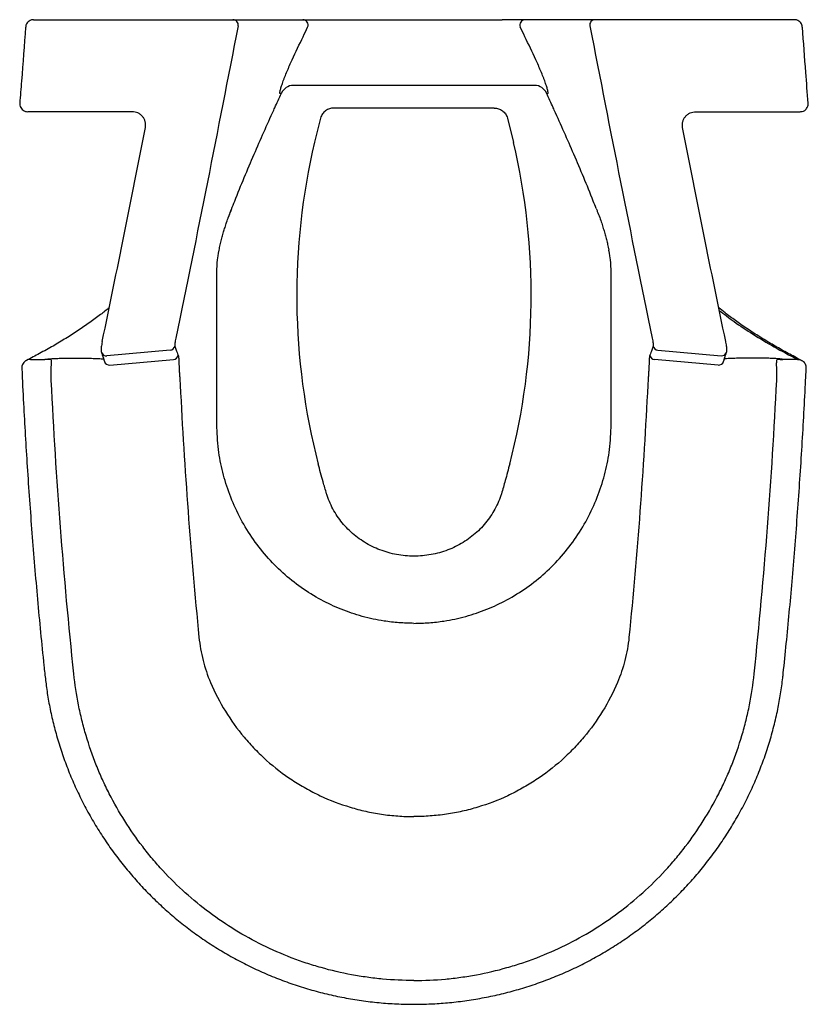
# Model space of a CAD drawing. Header units: millimetres. Extents: x 3814.097 to 3814.397, y 2107.316 to 2107.691.
import ezdxf

# ---------------------------------------------------------------- set-up
doc = ezdxf.new("R2010")
doc.units = ezdxf.units.MM
doc.layers.add('SANINDUSA', color=3, linetype='Continuous')

msp = doc.modelspace()

# ---------------------------------------------------------------- linework, layer by layer
at = {"layer": 'SANINDUSA'}
for p, q in [((3814.102156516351, 2107.690874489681), (3814.178022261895, 2107.690874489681)), ((3814.213300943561, 2107.690874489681), (3814.280481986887, 2107.690874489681)), ((3814.391626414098, 2107.690874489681), (3814.315760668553, 2107.690874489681)), ((3814.292787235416, 2107.665874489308), (3814.200535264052, 2107.665874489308)), ((3814.139671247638, 2107.655874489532), (3814.099938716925, 2107.655874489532)), ((3814.277389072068, 2107.657274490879), (3814.21639385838, 2107.657274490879)), ((3814.35411168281, 2107.655874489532), (3814.393844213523, 2107.655874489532)), ((3814.211341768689, 2107.653490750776), (3814.209003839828, 2107.644252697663)), ((3814.282441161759, 2107.653490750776), (3814.284782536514, 2107.644237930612)), ((3814.154097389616, 2107.565201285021), (3814.130031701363, 2107.563077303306)), ((3814.339685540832, 2107.565201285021), (3814.363751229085, 2107.563077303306)), ((3814.100970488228, 2107.56168835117), (3814.106500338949, 2107.56168835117)), ((3814.108727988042, 2107.561718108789), (3814.107517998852, 2107.561718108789)), ((3814.112732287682, 2107.562114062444), (3814.123587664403, 2107.562114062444)), ((3814.131191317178, 2107.559532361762), (3814.155369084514, 2107.561666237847)), ((3814.36259161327, 2107.559532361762), (3814.338413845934, 2107.561666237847)), ((3814.381050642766, 2107.562114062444), (3814.370195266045, 2107.562114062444)), ((3814.384781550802, 2107.561533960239), (3814.384763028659, 2107.560398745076)), ((3814.386264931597, 2107.561718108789), (3814.385054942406, 2107.561718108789)), ((3814.39281244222, 2107.56168835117), (3814.387282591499, 2107.56168835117)), ((3814.097713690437, 2107.559075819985), (3814.097663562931, 2107.558309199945)), ((3814.097697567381, 2107.558415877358), (3814.097708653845, 2107.558184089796)), ((3814.396076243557, 2107.558184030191), (3814.396088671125, 2107.558415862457)), ((3814.17183918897, 2107.536977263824), (3814.17183687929, 2107.537464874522)), ((3814.321943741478, 2107.536977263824), (3814.321946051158, 2107.537464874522))]:
    msp.add_line(p, q, dxfattribs=at)
for centre, radius, start, end in [((3814.17800543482, 2107.688882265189), 0.00199229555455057, 348.8627514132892, 89.51606988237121), ((3814.204611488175, 2107.688875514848), 0.001998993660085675, 335.8549039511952, 89.75132792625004), ((3814.289171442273, 2107.688875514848), 0.00199899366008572, 90.24867207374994, 204.1450960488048), ((3814.315777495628, 2107.688882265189), 0.00199229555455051, 90.48393011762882, 191.1372485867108), ((3814.200999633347, 2107.660890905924), 0.004983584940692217, 90.04527840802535, 156.5580584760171), ((3814.292783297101, 2107.660890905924), 0.004983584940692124, 23.44194152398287, 89.95472159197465), ((3814.458374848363, 2107.585992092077), 0.2560863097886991, 166.8498462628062, 194.4940683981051), ((3814.035408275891, 2107.585992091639), 0.2560861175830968, 345.5079729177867, 13.14677100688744), ((3814.153907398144, 2107.567208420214), 0.002016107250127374, 275.4073939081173, 346.9767535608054), ((3814.339875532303, 2107.567208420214), 0.002016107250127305, 193.0232464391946, 264.5926060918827), ((3814.129828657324, 2107.565038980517), 0.001972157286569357, 202.1027734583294, 275.9093752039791), ((3814.1551798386, 2107.563671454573), 0.002014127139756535, 275.3914223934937, 350.6306185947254), ((3814.338603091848, 2107.563671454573), 0.002014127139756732, 189.3693814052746, 264.6085776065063), ((3814.36395434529, 2107.565038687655), 0.001971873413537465, 264.0876629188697, 338.5139132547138), ((3814.130985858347, 2107.561472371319), 0.001950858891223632, 196.7898591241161, 276.0454372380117), ((3814.362790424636, 2107.561499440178), 0.001977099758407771, 264.2287498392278, 342.1317451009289)]:
    msp.add_arc(centre, radius, start, end, dxfattribs=at)
for points, knots in [([(3814.102082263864, 2107.690849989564), (3814.102002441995, 2107.690854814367), (3814.101593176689, 2107.690879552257), (3814.100863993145, 2107.690635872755), (3814.100015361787, 2107.690088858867), (3814.099422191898, 2107.689273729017), (3814.099134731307, 2107.688562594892), (3814.099149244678, 2107.688159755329), (3814.099151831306, 2107.688087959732)], [0, 0, 0, 0, 0.053968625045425, 0.2767097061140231, 0.5022722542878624, 0.7280346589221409, 0.9515293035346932, 1, 1, 1, 1]), ([(3814.179960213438, 2107.688497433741), (3814.176108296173, 2107.66868691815), (3814.172233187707, 2107.64888081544), (3814.164352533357, 2107.609294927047), (3814.160346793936, 2107.589515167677), (3814.156237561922, 2107.569756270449)], [0, 0, 0, 0, 0.5, 0.5, 1, 1, 1, 1]), ([(3814.181944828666, 2107.690874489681), (3814.183023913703, 2107.690874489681), (3814.185182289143, 2107.690874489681), (3814.187213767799, 2107.690874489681), (3814.188809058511, 2107.690874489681), (3814.190193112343, 2107.690874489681), (3814.19215353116, 2107.690874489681), (3814.195182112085, 2107.690874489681), (3814.19933878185, 2107.690874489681), (3814.202859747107, 2107.690874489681), (3814.204620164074, 2107.690874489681)], [0, 0, 0, 0, 0.09999812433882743, 0.2000152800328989, 0.3000790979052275, 0.4001609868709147, 0.5002133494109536, 0.6668071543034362, 0.8334097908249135, 1, 1, 1, 1]), ([(3814.204620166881, 2107.690874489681), (3814.204675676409, 2107.690874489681), (3814.204787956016, 2107.690874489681), (3814.205031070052, 2107.690874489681), (3814.205124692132, 2107.690874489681), (3814.205336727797, 2107.690874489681), (3814.205455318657, 2107.690874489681), (3814.205839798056, 2107.690874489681), (3814.206136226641, 2107.690874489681), (3814.206637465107, 2107.690874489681), (3814.206814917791, 2107.690874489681), (3814.207183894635, 2107.690874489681), (3814.20737536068, 2107.690874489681), (3814.207969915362, 2107.690874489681), (3814.20839297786, 2107.690874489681), (3814.209068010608, 2107.690874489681), (3814.209299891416, 2107.690874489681), (3814.209768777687, 2107.690874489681), (3814.210006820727, 2107.690874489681), (3814.210731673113, 2107.690874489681), (3814.211229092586, 2107.690874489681), (3814.212254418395, 2107.690874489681), (3814.212777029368, 2107.690874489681), (3814.213300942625, 2107.690874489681)], [0, 0, 0, 0, 0.1249999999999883, 0.1249999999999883, 0.1874999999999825, 0.1874999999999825, 0.2499999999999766, 0.2499999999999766, 0.3749999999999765, 0.3749999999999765, 0.437499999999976, 0.437499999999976, 0.4999999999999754, 0.4999999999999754, 0.6249999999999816, 0.6249999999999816, 0.6874999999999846, 0.6874999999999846, 0.7499999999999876, 0.7499999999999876, 0.8749999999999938, 0.8749999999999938, 1, 1, 1, 1]), ([(3814.289162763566, 2107.690874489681), (3814.289107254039, 2107.690874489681), (3814.288994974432, 2107.690874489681), (3814.288751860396, 2107.690874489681), (3814.288658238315, 2107.690874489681), (3814.288446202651, 2107.690874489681), (3814.288327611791, 2107.690874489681), (3814.287943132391, 2107.690874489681), (3814.287646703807, 2107.690874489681), (3814.287145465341, 2107.690874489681), (3814.286968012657, 2107.690874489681), (3814.286599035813, 2107.690874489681), (3814.286407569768, 2107.690874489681), (3814.285813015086, 2107.690874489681), (3814.285389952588, 2107.690874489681), (3814.28471491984, 2107.690874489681), (3814.284483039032, 2107.690874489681), (3814.284014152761, 2107.690874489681), (3814.283776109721, 2107.690874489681), (3814.283051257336, 2107.690874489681), (3814.282553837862, 2107.690874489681), (3814.281528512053, 2107.690874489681), (3814.28100590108, 2107.690874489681), (3814.280481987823, 2107.690874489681)], [0, 0, 0, 0, 0.1249999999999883, 0.1249999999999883, 0.1874999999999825, 0.1874999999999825, 0.2499999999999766, 0.2499999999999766, 0.3749999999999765, 0.3749999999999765, 0.437499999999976, 0.437499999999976, 0.4999999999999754, 0.4999999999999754, 0.6249999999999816, 0.6249999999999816, 0.6874999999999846, 0.6874999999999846, 0.7499999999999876, 0.7499999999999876, 0.8749999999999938, 0.8749999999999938, 1, 1, 1, 1]), ([(3814.311838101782, 2107.690874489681), (3814.310759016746, 2107.690874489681), (3814.308600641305, 2107.690874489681), (3814.306569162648, 2107.690874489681), (3814.304973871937, 2107.690874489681), (3814.303589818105, 2107.690874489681), (3814.301629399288, 2107.690874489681), (3814.298600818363, 2107.690874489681), (3814.294444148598, 2107.690874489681), (3814.290923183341, 2107.690874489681), (3814.289162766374, 2107.690874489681)], [0, 0, 0, 0, 0.09999812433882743, 0.2000152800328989, 0.3000790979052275, 0.4001609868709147, 0.5002133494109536, 0.6668071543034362, 0.8334097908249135, 1, 1, 1, 1]), ([(3814.313822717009, 2107.688497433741), (3814.317674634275, 2107.66868691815), (3814.321549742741, 2107.64888081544), (3814.329430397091, 2107.609294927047), (3814.333436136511, 2107.589515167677), (3814.337545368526, 2107.569756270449)], [0, 0, 0, 0, 0.5, 0.5, 1, 1, 1, 1]), ([(3814.394634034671, 2107.68809033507), (3814.394601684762, 2107.688359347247), (3814.394531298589, 2107.688944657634), (3814.394061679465, 2107.689745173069), (3814.393358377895, 2107.690396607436), (3814.392510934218, 2107.690808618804), (3814.391907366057, 2107.690841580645), (3814.391624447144, 2107.690857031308)], [0, 0, 0, 0, 0.1790538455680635, 0.3895811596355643, 0.600374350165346, 0.8126779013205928, 0.9999999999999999, 0.9999999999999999, 0.9999999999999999, 0.9999999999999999]), ([(3814.099091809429, 2107.688093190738), (3814.09859829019, 2107.681247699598), (3814.097901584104, 2107.671583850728), (3814.097130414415, 2107.661925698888), (3814.096905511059, 2107.659109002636)], [0, 0, 0, 0, 0.7083607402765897, 1, 1, 1, 1]), ([(3814.200557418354, 2107.675666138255), (3814.201928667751, 2107.678583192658), (3814.203873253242, 2107.682719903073), (3814.205852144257, 2107.68684237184), (3814.206435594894, 2107.688057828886)], [0, 0, 0, 0, 0.7051628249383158, 0.9999999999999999, 0.9999999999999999, 0.9999999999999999, 0.9999999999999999]), ([(3814.293225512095, 2107.675666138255), (3814.291854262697, 2107.678583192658), (3814.289909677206, 2107.682719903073), (3814.287930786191, 2107.68684237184), (3814.287347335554, 2107.688057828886)], [0, 0, 0, 0, 0.7051628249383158, 0.9999999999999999, 0.9999999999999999, 0.9999999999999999, 0.9999999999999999]), ([(3814.396879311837, 2107.659109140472), (3814.396566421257, 2107.663024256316), (3814.395794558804, 2107.672682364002), (3814.395101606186, 2107.682346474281), (3814.394689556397, 2107.68809303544)], [0, 0, 0, 0, 0.4053709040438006, 1, 1, 1, 1]), ([(3814.195959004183, 2107.662846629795), (3814.195921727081, 2107.662844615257), (3814.195894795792, 2107.662868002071), (3814.195862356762, 2107.662964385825), (3814.195856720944, 2107.663037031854), (3814.195866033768, 2107.663230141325), (3814.195880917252, 2107.66335047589), (3814.195932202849, 2107.663639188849), (3814.195968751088, 2107.663808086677), (3814.196106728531, 2107.664370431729), (3814.196236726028, 2107.6648230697), (3814.196487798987, 2107.665615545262), (3814.196580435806, 2107.665897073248), (3814.196778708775, 2107.666480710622), (3814.19688489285, 2107.666784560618), (3814.197110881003, 2107.667415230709), (3814.197230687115, 2107.66774205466), (3814.197484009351, 2107.668418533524), (3814.197617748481, 2107.668768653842), (3814.198028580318, 2107.669824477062), (3814.198318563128, 2107.670544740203), (3814.198777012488, 2107.671648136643), (3814.198934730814, 2107.672022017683), (3814.199252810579, 2107.672764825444), (3814.199413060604, 2107.673133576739), (3814.199897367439, 2107.67423215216), (3814.200224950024, 2107.674954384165), (3814.200557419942, 2107.675666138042)], [0, 0, 0, 0, 0.06250000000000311, 0.06250000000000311, 0.1250000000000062, 0.1250000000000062, 0.1875000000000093, 0.1875000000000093, 0.2500000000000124, 0.2500000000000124, 0.375000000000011, 0.375000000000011, 0.4375000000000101, 0.4375000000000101, 0.5000000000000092, 0.5000000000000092, 0.5625000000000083, 0.5625000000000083, 0.6250000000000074, 0.6250000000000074, 0.7500000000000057, 0.7500000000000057, 0.8125000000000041, 0.8125000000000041, 0.8750000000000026, 0.8750000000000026, 1, 1, 1, 1]), ([(3814.297823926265, 2107.662846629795), (3814.297861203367, 2107.662844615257), (3814.297888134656, 2107.662868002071), (3814.297920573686, 2107.662964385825), (3814.297926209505, 2107.663037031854), (3814.29791689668, 2107.663230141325), (3814.297902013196, 2107.66335047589), (3814.297850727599, 2107.663639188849), (3814.29781417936, 2107.663808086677), (3814.297676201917, 2107.664370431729), (3814.29754620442, 2107.6648230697), (3814.297295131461, 2107.665615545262), (3814.297202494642, 2107.665897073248), (3814.297004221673, 2107.666480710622), (3814.296898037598, 2107.666784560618), (3814.296672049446, 2107.667415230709), (3814.296552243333, 2107.66774205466), (3814.296298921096, 2107.668418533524), (3814.296165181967, 2107.668768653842), (3814.29575435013, 2107.669824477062), (3814.29546436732, 2107.670544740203), (3814.295005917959, 2107.671648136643), (3814.294848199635, 2107.672022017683), (3814.294530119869, 2107.672764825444), (3814.294369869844, 2107.673133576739), (3814.293885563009, 2107.67423215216), (3814.293557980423, 2107.674954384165), (3814.293225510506, 2107.675666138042)], [0, 0, 0, 0, 0.06250000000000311, 0.06250000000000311, 0.1250000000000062, 0.1250000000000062, 0.1875000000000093, 0.1875000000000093, 0.2500000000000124, 0.2500000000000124, 0.375000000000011, 0.375000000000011, 0.4375000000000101, 0.4375000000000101, 0.5000000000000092, 0.5000000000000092, 0.5625000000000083, 0.5625000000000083, 0.6250000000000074, 0.6250000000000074, 0.7500000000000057, 0.7500000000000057, 0.8125000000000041, 0.8125000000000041, 0.8750000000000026, 0.8750000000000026, 1, 1, 1, 1]), ([(3814.193512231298, 2107.656482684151), (3814.193645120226, 2107.656782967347), (3814.194591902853, 2107.658922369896), (3814.19557890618, 2107.661047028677), (3814.196427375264, 2107.662873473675)], [0, 0, 0, 0, 0.1403584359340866, 1, 1, 1, 1]), ([(3814.300284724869, 2107.656451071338), (3814.300147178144, 2107.656761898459), (3814.299195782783, 2107.658911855), (3814.298203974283, 2107.661047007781), (3814.297355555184, 2107.662873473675)], [0, 0, 0, 0, 0.1445736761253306, 1, 1, 1, 1]), ([(3814.096934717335, 2107.659107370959), (3814.096921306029, 2107.659029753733), (3814.096853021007, 2107.658634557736), (3814.097020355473, 2107.657907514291), (3814.097459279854, 2107.657048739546), (3814.098163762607, 2107.656382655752), (3814.099017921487, 2107.655950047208), (3814.099639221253, 2107.655906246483), (3814.099940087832, 2107.655885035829)], [0, 0, 0, 0, 0.0475376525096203, 0.2420427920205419, 0.4345245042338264, 0.6262264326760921, 0.818998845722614, 1, 1, 1, 1]), ([(3814.393893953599, 2107.655905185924), (3814.394138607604, 2107.655914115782), (3814.394717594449, 2107.65593524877), (3814.395561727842, 2107.656340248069), (3814.396313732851, 2107.657025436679), (3814.396770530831, 2107.657922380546), (3814.396931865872, 2107.658658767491), (3814.396863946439, 2107.659045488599), (3814.396852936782, 2107.659108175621)], [0, 0, 0, 0, 0.1486479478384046, 0.3517833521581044, 0.5565512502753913, 0.760310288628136, 0.9611465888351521, 1, 1, 1, 1]), ([(3814.144686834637, 2107.649923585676), (3814.144759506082, 2107.650290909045), (3814.144789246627, 2107.650659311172), (3814.144765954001, 2107.651398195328), (3814.144711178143, 2107.651772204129), (3814.144521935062, 2107.652486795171), (3814.144388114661, 2107.652831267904), (3814.144039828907, 2107.653493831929), (3814.143831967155, 2107.653799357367), (3814.143352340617, 2107.654361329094), (3814.143077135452, 2107.654619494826), (3814.142486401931, 2107.655063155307), (3814.142169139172, 2107.655251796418), (3814.141490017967, 2107.655561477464), (3814.141138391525, 2107.655677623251), (3814.140417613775, 2107.65583405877), (3814.140044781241, 2107.655874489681), (3814.139671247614, 2107.655874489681)], [0, 0, 0, 0, 0.125, 0.125, 0.25, 0.25, 0.375, 0.375, 0.5, 0.5, 0.625, 0.625, 0.75, 0.75, 0.875, 0.875, 1, 1, 1, 1]), ([(3814.176237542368, 2107.615590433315), (3814.177050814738, 2107.617703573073), (3814.180167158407, 2107.62580082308), (3814.185873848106, 2107.639454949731), (3814.19101034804, 2107.650905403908), (3814.193512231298, 2107.656482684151)], [0, 0, 0, 0, 0.1533496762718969, 0.5876140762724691, 1, 1, 1, 1]), ([(3814.21639385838, 2107.657274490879), (3814.215829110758, 2107.657218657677), (3814.214680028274, 2107.6571050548), (3814.213180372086, 2107.656263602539), (3814.211967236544, 2107.655052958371), (3814.211553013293, 2107.654018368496), (3814.211341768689, 2107.653490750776)], [0, 0, 0, 0, 0.2337119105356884, 0.4755296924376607, 0.7325318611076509, 1, 1, 1, 1]), ([(3814.277389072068, 2107.657274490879), (3814.277953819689, 2107.657218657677), (3814.279102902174, 2107.6571050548), (3814.280602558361, 2107.656263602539), (3814.281815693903, 2107.655052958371), (3814.282229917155, 2107.654018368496), (3814.282441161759, 2107.653490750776)], [0, 0, 0, 0, 0.2337119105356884, 0.4755296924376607, 0.7325318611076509, 1, 1, 1, 1]), ([(3814.316180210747, 2107.619111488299), (3814.315817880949, 2107.620049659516), (3814.313145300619, 2107.626969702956), (3814.307907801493, 2107.639442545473), (3814.30277996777, 2107.650883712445), (3814.300284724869, 2107.656451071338)], [0, 0, 0, 0, 0.07451818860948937, 0.5496535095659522, 1, 1, 1, 1]), ([(3814.349096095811, 2107.649923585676), (3814.349023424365, 2107.650290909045), (3814.348993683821, 2107.650659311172), (3814.349016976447, 2107.651398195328), (3814.349071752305, 2107.651772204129), (3814.349260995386, 2107.652486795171), (3814.349394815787, 2107.652831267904), (3814.349743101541, 2107.653493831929), (3814.349950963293, 2107.653799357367), (3814.350430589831, 2107.654361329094), (3814.350705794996, 2107.654619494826), (3814.351296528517, 2107.655063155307), (3814.351613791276, 2107.655251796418), (3814.35229291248, 2107.655561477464), (3814.352644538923, 2107.655677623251), (3814.353365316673, 2107.65583405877), (3814.353738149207, 2107.655874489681), (3814.354111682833, 2107.655874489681)], [0, 0, 0, 0, 0.125, 0.125, 0.25, 0.25, 0.375, 0.375, 0.5, 0.5, 0.625, 0.625, 0.75, 0.75, 0.875, 0.875, 1, 1, 1, 1]), ([(3814.172759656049, 2107.603227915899), (3814.172822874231, 2107.603550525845), (3814.173027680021, 2107.604595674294), (3814.173413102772, 2107.606244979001), (3814.173909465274, 2107.608213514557), (3814.174427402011, 2107.610072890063), (3814.175004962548, 2107.611984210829), (3814.17563805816, 2107.613920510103), (3814.176371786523, 2107.615994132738), (3814.177041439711, 2107.617754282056), (3814.177460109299, 2107.618794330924), (3814.177590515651, 2107.619118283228)], [0, 0, 0, 0, 0.05914251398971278, 0.1916019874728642, 0.3108460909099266, 0.425552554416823, 0.5299635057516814, 0.6453771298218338, 0.7791235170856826, 0.9312018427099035, 1, 1, 1, 1]), ([(3814.316192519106, 2107.619116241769), (3814.316341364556, 2107.618746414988), (3814.31679263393, 2107.617625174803), (3814.317503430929, 2107.615744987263), (3814.318260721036, 2107.613580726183), (3814.31892240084, 2107.611523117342), (3814.319500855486, 2107.609567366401), (3814.320007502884, 2107.607702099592), (3814.320477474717, 2107.605787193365), (3814.320817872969, 2107.604306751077), (3814.320990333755, 2107.603413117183), (3814.321026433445, 2107.603226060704)], [0, 0, 0, 0, 0.07849998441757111, 0.2379961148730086, 0.3768762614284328, 0.4951693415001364, 0.6066202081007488, 0.72260033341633, 0.8364060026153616, 0.9657563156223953, 1, 1, 1, 1]), ([(3814.171897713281, 2107.59475814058), (3814.171924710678, 2107.596376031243), (3814.171967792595, 2107.598957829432), (3814.172376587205, 2107.60150766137), (3814.172759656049, 2107.603227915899)], [0, 0, 0, 0, 0.6266526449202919, 1, 1, 1, 1]), ([(3814.321885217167, 2107.59475814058), (3814.321858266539, 2107.596376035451), (3814.321815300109, 2107.598955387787), (3814.321406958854, 2107.601502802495), (3814.321026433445, 2107.603226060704)], [0, 0, 0, 0, 0.6272484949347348, 1, 1, 1, 1]), ([(3814.17183687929, 2107.537464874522), (3814.171851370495, 2107.547016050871), (3814.171880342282, 2107.566111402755), (3814.171891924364, 2107.585211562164), (3814.171897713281, 2107.59475814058)], [0, 0, 0, 0, 0.5001833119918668, 1, 1, 1, 1]), ([(3814.321946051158, 2107.537464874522), (3814.321931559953, 2107.547016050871), (3814.321902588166, 2107.566111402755), (3814.321891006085, 2107.585211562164), (3814.321885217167, 2107.59475814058)], [0, 0, 0, 0, 0.5001833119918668, 1, 1, 1, 1]), ([(3814.130943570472, 2107.581354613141), (3814.129866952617, 2107.580481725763), (3814.1275283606, 2107.57858567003), (3814.123572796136, 2107.575684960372), (3814.119173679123, 2107.572670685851), (3814.114525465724, 2107.569710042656), (3814.109631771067, 2107.566797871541), (3814.104632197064, 2107.564005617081), (3814.101127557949, 2107.562171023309), (3814.09945138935, 2107.561293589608)], [0, 0, 0, 0, 0.1302453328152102, 0.2829144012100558, 0.4328681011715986, 0.5803473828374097, 0.7255753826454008, 0.8687505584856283, 1, 1, 1, 1]), ([(3814.394343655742, 2107.561293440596), (3814.393680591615, 2107.561637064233), (3814.391293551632, 2107.562874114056), (3814.387283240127, 2107.565031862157), (3814.38243636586, 2107.567797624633), (3814.377769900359, 2107.570637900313), (3814.373328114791, 2107.57352649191), (3814.369134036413, 2107.5764604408), (3814.365617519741, 2107.579079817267), (3814.363623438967, 2107.580720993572), (3814.3628364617, 2107.581368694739)], [0, 0, 0, 0, 0.05130669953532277, 0.1847048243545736, 0.3239234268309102, 0.4657146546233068, 0.6094409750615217, 0.755279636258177, 0.9034194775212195, 1, 1, 1, 1]), ([(3814.363051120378, 2107.580325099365), (3814.364876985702, 2107.578919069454), (3814.368806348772, 2107.575893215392), (3814.375781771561, 2107.571273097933), (3814.383751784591, 2107.566461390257), (3814.389792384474, 2107.563279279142), (3814.39281244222, 2107.56168835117)], [0, 0, 0, 0, 0.2244024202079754, 0.4829264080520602, 0.7414839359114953, 1, 1, 1, 1]), ([(3814.156237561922, 2107.569756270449), (3814.156164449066, 2107.569404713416), (3814.156099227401, 2107.569061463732), (3814.155984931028, 2107.568392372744), (3814.155939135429, 2107.56808578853), (3814.155871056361, 2107.567531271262), (3814.155850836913, 2107.567299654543), (3814.155839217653, 2107.566936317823), (3814.155848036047, 2107.566814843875), (3814.155871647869, 2107.566754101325)], [0, 0, 0, 0, 0.25, 0.25, 0.5, 0.5, 0.75, 0.75, 1, 1, 1, 1]), ([(3814.337545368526, 2107.569756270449), (3814.337618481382, 2107.569404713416), (3814.337683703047, 2107.569061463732), (3814.33779799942, 2107.568392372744), (3814.337843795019, 2107.56808578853), (3814.337911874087, 2107.567531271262), (3814.337932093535, 2107.567299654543), (3814.337943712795, 2107.566936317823), (3814.337934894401, 2107.566814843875), (3814.337911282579, 2107.566754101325)], [0, 0, 0, 0, 0.25, 0.25, 0.5, 0.5, 0.75, 0.75, 1, 1, 1, 1]), ([(3814.128270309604, 2107.568444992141), (3814.128269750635, 2107.568442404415), (3814.128193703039, 2107.568090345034), (3814.128061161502, 2107.567374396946), (3814.127909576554, 2107.566391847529), (3814.12783167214, 2107.565640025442), (3814.127830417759, 2107.565113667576), (3814.127864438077, 2107.5646713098), (3814.127976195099, 2107.564404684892), (3814.128018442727, 2107.56430389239)], [0, 0, 0, 0, 0.001585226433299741, 0.2156696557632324, 0.4311305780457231, 0.650746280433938, 0.817253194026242, 0.930916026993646, 0.9999999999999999, 0.9999999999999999, 0.9999999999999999, 0.9999999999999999]), ([(3814.365788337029, 2107.564315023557), (3814.365788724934, 2107.564315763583), (3814.365857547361, 2107.564447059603), (3814.365904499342, 2107.564716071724), (3814.365956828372, 2107.565100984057), (3814.36595073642, 2107.565576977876), (3814.365892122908, 2107.566246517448), (3814.365753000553, 2107.56718795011), (3814.365614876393, 2107.567961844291), (3814.365520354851, 2107.568400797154), (3814.365500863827, 2107.568491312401)], [0, 0, 0, 0, 0.0005205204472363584, 0.09235118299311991, 0.1807480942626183, 0.31214198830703, 0.5318122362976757, 0.7337285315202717, 0.9450929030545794, 1, 1, 1, 1]), ([(3814.099435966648, 2107.561268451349), (3814.099315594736, 2107.561214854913), (3814.098928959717, 2107.561042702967), (3814.09839792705, 2107.560540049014), (3814.097903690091, 2107.559849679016), (3814.097778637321, 2107.559323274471), (3814.0977209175, 2107.559080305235)], [0, 0, 0, 0, 0.1403448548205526, 0.4507881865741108, 0.7465037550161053, 0.9999999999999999, 0.9999999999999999, 0.9999999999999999, 0.9999999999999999]), ([(3814.100970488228, 2107.56168835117), (3814.100966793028, 2107.561688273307), (3814.100597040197, 2107.561680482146), (3814.100052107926, 2107.561599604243), (3814.099575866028, 2107.561357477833), (3814.099429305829, 2107.56128296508)], [0, 0, 0, 0, 0.006939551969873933, 0.6943924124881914, 1, 1, 1, 1]), ([(3814.107517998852, 2107.561691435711), (3814.107178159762, 2107.561701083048), (3814.106834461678, 2107.561710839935), (3814.10650404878, 2107.561688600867), (3814.106500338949, 2107.56168835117)], [0, 0, 0, 0, 0.9887721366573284, 1, 1, 1, 1]), ([(3814.106500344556, 2107.561688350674), (3814.106686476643, 2107.561721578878), (3814.106886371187, 2107.561753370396), (3814.107306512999, 2107.561813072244), (3814.107747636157, 2107.561869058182), (3814.108229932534, 2107.561917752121), (3814.108733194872, 2107.561962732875), (3814.108996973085, 2107.561983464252), (3814.109803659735, 2107.562038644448), (3814.110364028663, 2107.562066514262), (3814.111238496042, 2107.562094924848), (3814.111536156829, 2107.562102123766), (3814.112131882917, 2107.562111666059), (3814.112431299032, 2107.562114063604), (3814.112732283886, 2107.562114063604)], [0, 0, 0, 0, 0.1250000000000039, 0.1250000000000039, 0.2500000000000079, 0.3750000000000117, 0.3750000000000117, 0.5000000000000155, 0.5000000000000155, 0.7500000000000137, 0.7500000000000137, 0.8750000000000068, 0.8750000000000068, 1, 1, 1, 1]), ([(3814.109020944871, 2107.560400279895), (3814.109019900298, 2107.560433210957), (3814.109007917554, 2107.560810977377), (3814.109004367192, 2107.561188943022), (3814.109001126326, 2107.561533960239)], [0, 0, 0, 0, 0.08717307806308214, 1, 1, 1, 1]), ([(3814.123587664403, 2107.562114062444), (3814.124433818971, 2107.562101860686), (3814.126147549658, 2107.562077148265), (3814.127990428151, 2107.56196145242), (3814.128698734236, 2107.561850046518), (3814.128823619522, 2107.56183040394)], [0, 0, 0, 0, 0.4454754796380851, 0.9022287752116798, 1, 1, 1, 1]), ([(3814.127966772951, 2107.56431351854), (3814.128078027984, 2107.564039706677), (3814.128516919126, 2107.562959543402), (3814.128861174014, 2107.561785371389), (3814.129118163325, 2107.560908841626)], [0, 0, 0, 0, 0.253491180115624, 1, 1, 1, 1]), ([(3814.157167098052, 2107.563343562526), (3814.157244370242, 2107.56316660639), (3814.157297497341, 2107.562842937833), (3814.157359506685, 2107.562137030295), (3814.157377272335, 2107.561863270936), (3814.157409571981, 2107.561256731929), (3814.157424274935, 2107.56092226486), (3814.15744714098, 2107.560373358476), (3814.157454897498, 2107.56018249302), (3814.157471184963, 2107.559784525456), (3814.157479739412, 2107.559576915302), (3814.157506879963, 2107.558939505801), (3814.157527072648, 2107.558492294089), (3814.157574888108, 2107.557553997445), (3814.157602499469, 2107.557062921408), (3814.157668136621, 2107.556034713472), (3814.157705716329, 2107.555505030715), (3814.157748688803, 2107.554962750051)], [0, 0, 0, 0, 0.2500000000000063, 0.2500000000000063, 0.375000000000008, 0.375000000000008, 0.5000000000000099, 0.5000000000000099, 0.5625000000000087, 0.5625000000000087, 0.6250000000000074, 0.6250000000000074, 0.750000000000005, 0.750000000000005, 0.8750000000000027, 0.8750000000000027, 1, 1, 1, 1]), ([(3814.336615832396, 2107.563343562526), (3814.336538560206, 2107.56316660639), (3814.336485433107, 2107.562842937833), (3814.336423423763, 2107.562137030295), (3814.336405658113, 2107.561863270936), (3814.336373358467, 2107.561256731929), (3814.336358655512, 2107.56092226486), (3814.336335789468, 2107.560373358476), (3814.33632803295, 2107.56018249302), (3814.336311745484, 2107.559784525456), (3814.336303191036, 2107.559576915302), (3814.336276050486, 2107.558939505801), (3814.3362558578, 2107.558492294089), (3814.336208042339, 2107.557553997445), (3814.336180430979, 2107.557062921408), (3814.336114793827, 2107.556034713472), (3814.336077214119, 2107.555505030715), (3814.336034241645, 2107.554962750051)], [0, 0, 0, 0, 0.250000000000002, 0.250000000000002, 0.3750000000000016, 0.3750000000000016, 0.5000000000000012, 0.5000000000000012, 0.5625000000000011, 0.5625000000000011, 0.625000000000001, 0.625000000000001, 0.7500000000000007, 0.7500000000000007, 0.8750000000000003, 0.8750000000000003, 1, 1, 1, 1]), ([(3814.364671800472, 2107.560891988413), (3814.364911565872, 2107.561725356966), (3814.365252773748, 2107.562911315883), (3814.365688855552, 2107.563991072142), (3814.36581850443, 2107.564312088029)], [0, 0, 0, 0, 0.7026959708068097, 1, 1, 1, 1]), ([(3814.370195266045, 2107.562114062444), (3814.369349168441, 2107.562101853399), (3814.367635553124, 2107.562077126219), (3814.36579508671, 2107.56196170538), (3814.365088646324, 2107.56185068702), (3814.364965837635, 2107.561831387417)], [0, 0, 0, 0, 0.4462164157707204, 0.9037294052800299, 1, 1, 1, 1]), ([(3814.387282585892, 2107.561688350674), (3814.387096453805, 2107.561721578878), (3814.386896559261, 2107.561753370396), (3814.386476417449, 2107.561813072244), (3814.386035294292, 2107.561869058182), (3814.385552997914, 2107.561917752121), (3814.385049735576, 2107.561962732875), (3814.384785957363, 2107.561983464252), (3814.383979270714, 2107.562038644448), (3814.383418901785, 2107.562066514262), (3814.382544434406, 2107.562094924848), (3814.382246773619, 2107.562102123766), (3814.381651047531, 2107.562111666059), (3814.381351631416, 2107.562114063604), (3814.381050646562, 2107.562114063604)], [0, 0, 0, 0, 0.1250000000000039, 0.1250000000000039, 0.2500000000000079, 0.3750000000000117, 0.3750000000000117, 0.5000000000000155, 0.5000000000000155, 0.7500000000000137, 0.7500000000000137, 0.8750000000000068, 0.8750000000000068, 1, 1, 1, 1]), ([(3814.386264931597, 2107.561691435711), (3814.386604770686, 2107.561701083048), (3814.38694846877, 2107.561710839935), (3814.387278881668, 2107.561688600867), (3814.387282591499, 2107.56168835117)], [0, 0, 0, 0, 0.9887721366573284, 1, 1, 1, 1]), ([(3814.39281244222, 2107.56168835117), (3814.392816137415, 2107.561688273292), (3814.393185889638, 2107.561680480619), (3814.393726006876, 2107.561601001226), (3814.394197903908, 2107.561361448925), (3814.39434003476, 2107.561289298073)], [0, 0, 0, 0, 0.007004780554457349, 0.7009193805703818, 1, 1, 1, 1]), ([(3814.396070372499, 2107.559083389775), (3814.396005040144, 2107.559336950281), (3814.395874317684, 2107.559844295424), (3814.395418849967, 2107.560496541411), (3814.394901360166, 2107.560996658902), (3814.394504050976, 2107.561198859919), (3814.394337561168, 2107.561283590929)], [0, 0, 0, 0, 0.2646853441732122, 0.5296046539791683, 0.8028839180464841, 1, 1, 1, 1]), ([(3814.097693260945, 2107.558183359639), (3814.097897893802, 2107.553745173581), (3814.098470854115, 2107.541318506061), (3814.099725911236, 2107.520471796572), (3814.101480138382, 2107.49566846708), (3814.103591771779, 2107.470461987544), (3814.105302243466, 2107.452698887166), (3814.10627516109, 2107.443328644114), (3814.106377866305, 2107.442339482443)], [0, 0, 0, 0, 0.1147189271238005, 0.3212064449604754, 0.5392336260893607, 0.7567512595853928, 0.9743216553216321, 1, 1, 1, 1]), ([(3814.108883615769, 2107.558838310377), (3814.10890117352, 2107.559022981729), (3814.108956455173, 2107.559604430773), (3814.108978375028, 2107.560076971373), (3814.108993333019, 2107.560399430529)], [0, 0, 0, 0, 0.3176053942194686, 0.9999999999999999, 0.9999999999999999, 0.9999999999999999, 0.9999999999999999]), ([(3814.384899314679, 2107.558838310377), (3814.384881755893, 2107.559022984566), (3814.384826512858, 2107.559604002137), (3814.384804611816, 2107.560076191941), (3814.384789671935, 2107.560398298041)], [0, 0, 0, 0, 0.3178461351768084, 0.9999999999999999, 0.9999999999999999, 0.9999999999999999, 0.9999999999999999]), ([(3814.38738937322, 2107.442341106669), (3814.387780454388, 2107.446103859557), (3814.388988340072, 2107.457725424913), (3814.390812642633, 2107.477597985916), (3814.392790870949, 2107.502114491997), (3814.394485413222, 2107.527180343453), (3814.395546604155, 2107.545923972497), (3814.396019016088, 2107.5562629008), (3814.396106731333, 2107.558182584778)], [0, 0, 0, 0, 0.09768059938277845, 0.3016943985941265, 0.5152666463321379, 0.7327615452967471, 0.9503804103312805, 1, 1, 1, 1]), ([(3814.396119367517, 2107.558309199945), (3814.396125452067, 2107.558405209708), (3814.396141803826, 2107.558663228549), (3814.396085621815, 2107.558916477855), (3814.396050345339, 2107.55907549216)], [0, 0, 0, 0, 0.3721036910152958, 1, 1, 1, 1]), ([(3814.117469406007, 2107.442087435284), (3814.11552472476, 2107.460650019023), (3814.113834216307, 2107.479237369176), (3814.110971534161, 2107.516455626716), (3814.109799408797, 2107.535081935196), (3814.108883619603, 2107.553723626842)], [0, 0, 0, 0, 0.5, 0.5, 1, 1, 1, 1]), ([(3814.376313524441, 2107.442087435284), (3814.378258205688, 2107.460650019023), (3814.37994871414, 2107.479237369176), (3814.382811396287, 2107.516455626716), (3814.383983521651, 2107.535081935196), (3814.384899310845, 2107.553723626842)], [0, 0, 0, 0, 0.5, 0.5, 1, 1, 1, 1]), ([(3814.157942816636, 2107.55193093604), (3814.158742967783, 2107.53592242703), (3814.159737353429, 2107.519924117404), (3814.162120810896, 2107.487956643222), (3814.163509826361, 2107.471988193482), (3814.165093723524, 2107.456038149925)], [0, 0, 0, 0, 0.5, 0.5, 1, 1, 1, 1]), ([(3814.335840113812, 2107.55193093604), (3814.335039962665, 2107.53592242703), (3814.334045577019, 2107.519924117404), (3814.331662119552, 2107.487956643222), (3814.330273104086, 2107.471988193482), (3814.328689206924, 2107.456038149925)], [0, 0, 0, 0, 0.5, 0.5, 1, 1, 1, 1]), ([(3814.246891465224, 2107.46132838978), (3814.24498470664, 2107.461370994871), (3814.24117119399, 2107.461456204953), (3814.234574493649, 2107.462243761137), (3814.227172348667, 2107.463826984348), (3814.219144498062, 2107.466533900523), (3814.211325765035, 2107.470183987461), (3814.203871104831, 2107.474827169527), (3814.196903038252, 2107.480404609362), (3814.190571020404, 2107.486819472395), (3814.185020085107, 2107.494031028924), (3814.180323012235, 2107.501924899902), (3814.176633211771, 2107.51020814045), (3814.174004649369, 2107.518746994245), (3814.172248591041, 2107.527669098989), (3814.171979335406, 2107.533790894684), (3814.17183918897, 2107.536977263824)], [0, 0, 0, 0, 0.04754203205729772, 0.09508395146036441, 0.1655254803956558, 0.236214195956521, 0.3066645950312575, 0.3816177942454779, 0.4568535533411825, 0.5318282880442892, 0.6098950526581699, 0.6882483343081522, 0.7663376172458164, 0.8420648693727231, 0.9177954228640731, 1, 1, 1, 1]), ([(3814.246891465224, 2107.46132838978), (3814.248798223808, 2107.461370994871), (3814.252611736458, 2107.461456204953), (3814.259208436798, 2107.462243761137), (3814.266610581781, 2107.463826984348), (3814.274638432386, 2107.466533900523), (3814.282457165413, 2107.470183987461), (3814.289911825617, 2107.474827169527), (3814.296879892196, 2107.480404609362), (3814.303211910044, 2107.486819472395), (3814.308762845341, 2107.494031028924), (3814.313459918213, 2107.501924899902), (3814.317149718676, 2107.51020814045), (3814.319778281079, 2107.518746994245), (3814.321534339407, 2107.527669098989), (3814.321803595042, 2107.533790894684), (3814.321943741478, 2107.536977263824)], [0, 0, 0, 0, 0.04754203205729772, 0.09508395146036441, 0.1655254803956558, 0.236214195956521, 0.3066645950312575, 0.3816177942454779, 0.4568535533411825, 0.5318282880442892, 0.6098950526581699, 0.6882483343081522, 0.7663376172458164, 0.8420648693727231, 0.9177954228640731, 1, 1, 1, 1]), ([(3814.213642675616, 2107.51062542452), (3814.21318783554, 2107.512123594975), (3814.212043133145, 2107.51589406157), (3814.211050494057, 2107.519704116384), (3814.210452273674, 2107.522000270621)], [0, 0, 0, 0, 0.3973435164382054, 1, 1, 1, 1]), ([(3814.283328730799, 2107.522010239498), (3814.282773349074, 2107.519864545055), (3814.281786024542, 2107.516050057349), (3814.280641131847, 2107.512276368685), (3814.280140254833, 2107.51062542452)], [0, 0, 0, 0, 0.5625118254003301, 1, 1, 1, 1]), ([(3814.280140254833, 2107.51062542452), (3814.279980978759, 2107.510133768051), (3814.279496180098, 2107.508637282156), (3814.278466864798, 2107.506204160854), (3814.276953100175, 2107.503392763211), (3814.275161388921, 2107.500733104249), (3814.273113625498, 2107.498248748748), (3814.270827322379, 2107.495962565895), (3814.268323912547, 2107.493895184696), (3814.265626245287, 2107.492065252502), (3814.26275902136, 2107.490489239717), (3814.2597483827, 2107.489181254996), (3814.256621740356, 2107.488152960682), (3814.2534075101, 2107.487413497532), (3814.25013485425, 2107.486969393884), (3814.246833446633, 2107.486824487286), (3814.243533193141, 2107.486979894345), (3814.240263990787, 2107.487434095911), (3814.237055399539, 2107.488182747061), (3814.233936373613, 2107.489218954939), (3814.230935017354, 2107.490533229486), (3814.228078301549, 2107.492113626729), (3814.225391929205, 2107.493945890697), (3814.22290004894, 2107.496013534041), (3814.220625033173, 2107.498298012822), (3814.218587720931, 2107.500778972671), (3814.216805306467, 2107.503433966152), (3814.215298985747, 2107.506240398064), (3814.214278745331, 2107.508660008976), (3814.213798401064, 2107.510144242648), (3814.213642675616, 2107.51062542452)], [0, 0, 0, 0, 0.01823857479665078, 0.05551390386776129, 0.09278031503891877, 0.1300149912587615, 0.1672153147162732, 0.2043796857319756, 0.2415086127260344, 0.2786037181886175, 0.3156676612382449, 0.3527037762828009, 0.3897159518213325, 0.4267082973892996, 0.463685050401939, 0.5006506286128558, 0.5376094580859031, 0.5745653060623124, 0.6115220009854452, 0.6484842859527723, 0.6854570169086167, 0.7224449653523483, 0.7594531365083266, 0.7964862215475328, 0.8335487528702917, 0.8706442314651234, 0.9077757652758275, 0.9449448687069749, 0.9821513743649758, 1, 1, 1, 1]), ([(3814.165093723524, 2107.456038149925), (3814.165239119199, 2107.454554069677), (3814.165440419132, 2107.453075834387), (3814.165954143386, 2107.450140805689), (3814.166265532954, 2107.448689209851), (3814.167362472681, 2107.444381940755), (3814.168309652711, 2107.441573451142), (3814.169484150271, 2107.438831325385)], [0, 0, 0, 0, 0.2500000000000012, 0.2500000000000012, 0.5000000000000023, 0.5000000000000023, 1, 1, 1, 1]), ([(3814.328689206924, 2107.456038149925), (3814.328543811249, 2107.454554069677), (3814.328342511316, 2107.453075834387), (3814.327828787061, 2107.450140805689), (3814.327517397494, 2107.448689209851), (3814.326420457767, 2107.444381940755), (3814.325473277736, 2107.441573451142), (3814.324298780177, 2107.438831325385)], [0, 0, 0, 0, 0.2500000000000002, 0.2500000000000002, 0.5000000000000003, 0.5000000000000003, 1, 1, 1, 1]), ([(3814.10641412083, 2107.442343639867), (3814.106618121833, 2107.440533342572), (3814.107045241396, 2107.436743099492), (3814.107996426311, 2107.430862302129), (3814.109289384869, 2107.424757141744), (3814.110910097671, 2107.418510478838), (3814.112839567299, 2107.412281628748), (3814.115097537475, 2107.406052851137), (3814.117651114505, 2107.399931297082), (3814.120495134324, 2107.393930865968), (3814.123623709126, 2107.388065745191), (3814.127030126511, 2107.382350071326), (3814.130706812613, 2107.37679776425), (3814.134645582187, 2107.371422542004), (3814.138837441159, 2107.366237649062), (3814.143272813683, 2107.361255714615), (3814.147941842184, 2107.356488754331), (3814.152830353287, 2107.351951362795), (3814.157919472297, 2107.347660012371), (3814.163197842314, 2107.343620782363), (3814.168659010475, 2107.339836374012), (3814.174301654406, 2107.336308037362), (3814.180114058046, 2107.33304387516), (3814.186083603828, 2107.330052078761), (3814.192196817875, 2107.327340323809), (3814.198439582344, 2107.324915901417), (3814.204797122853, 2107.322785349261), (3814.211254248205, 2107.320954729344), (3814.2177953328, 2107.319429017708), (3814.224404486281, 2107.318213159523), (3814.231065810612, 2107.317308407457), (3814.237760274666, 2107.316726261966), (3814.243041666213, 2107.316497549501), (3814.246085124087, 2107.316482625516), (3814.246891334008, 2107.316478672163)], [0, 0, 0, 0, 0.02643821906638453, 0.05535404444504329, 0.08642139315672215, 0.1169807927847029, 0.1489879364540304, 0.1810280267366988, 0.2131053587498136, 0.2452195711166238, 0.2773684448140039, 0.3095483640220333, 0.3417552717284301, 0.3739842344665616, 0.4062302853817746, 0.4384892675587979, 0.4707588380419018, 0.5030391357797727, 0.5352564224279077, 0.5673403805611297, 0.599470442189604, 0.6316544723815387, 0.6638939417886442, 0.6961876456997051, 0.7285321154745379, 0.7609221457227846, 0.7933512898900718, 0.8258122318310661, 0.858297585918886, 0.8907996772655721, 0.9233111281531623, 0.9558279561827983, 0.9882988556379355, 1, 1, 1, 1]), ([(3814.246891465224, 2107.325506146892), (3814.242904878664, 2107.325514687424), (3814.23892928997, 2107.325698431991), (3814.232982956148, 2107.326245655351), (3814.231001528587, 2107.326473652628), (3814.227056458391, 2107.327019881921), (3814.225093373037, 2107.327337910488), (3814.219232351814, 2107.328426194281), (3814.215362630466, 2107.329330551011), (3814.20961409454, 2107.330953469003), (3814.207707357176, 2107.331539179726), (3814.203932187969, 2107.332794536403), (3814.202061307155, 2107.333464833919), (3814.1964986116, 2107.335603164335), (3814.192854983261, 2107.33719884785), (3814.185707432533, 2107.340727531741), (3814.182237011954, 2107.342644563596), (3814.175497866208, 2107.346776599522), (3814.172229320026, 2107.348991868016), (3814.165893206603, 2107.353719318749), (3814.16282618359, 2107.356232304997), (3814.156899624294, 2107.361564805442), (3814.154064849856, 2107.36436070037), (3814.150007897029, 2107.368746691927), (3814.148687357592, 2107.370241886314), (3814.146122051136, 2107.37328436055), (3814.144875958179, 2107.374832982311), (3814.141247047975, 2107.379560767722), (3814.138972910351, 2107.382821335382), (3814.13471787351, 2107.389562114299), (3814.132751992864, 2107.39302065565), (3814.130046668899, 2107.398330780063), (3814.129185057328, 2107.400121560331), (3814.127542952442, 2107.403745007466), (3814.126761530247, 2107.405580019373), (3814.1245479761, 2107.411128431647), (3814.123246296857, 2107.414883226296), (3814.121553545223, 2107.420598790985), (3814.121032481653, 2107.422517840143), (3814.120077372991, 2107.426383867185), (3814.119643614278, 2107.428330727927), (3814.118479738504, 2107.434187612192), (3814.117884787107, 2107.438122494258), (3814.117469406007, 2107.442087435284)], [0, 0, 0, 0, 0.06250000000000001, 0.06250000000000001, 0.09375000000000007, 0.09375000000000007, 0.1250000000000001, 0.1250000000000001, 0.1875000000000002, 0.1875000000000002, 0.2187500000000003, 0.2187500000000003, 0.2500000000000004, 0.2500000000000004, 0.3125000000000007, 0.3125000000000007, 0.3750000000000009, 0.3750000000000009, 0.4375000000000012, 0.4375000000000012, 0.5000000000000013, 0.5000000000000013, 0.5625000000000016, 0.5625000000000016, 0.5937500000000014, 0.5937500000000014, 0.6250000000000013, 0.6250000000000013, 0.687500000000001, 0.687500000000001, 0.7500000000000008, 0.7500000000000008, 0.781250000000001, 0.781250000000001, 0.8125000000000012, 0.8125000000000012, 0.8750000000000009, 0.8750000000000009, 0.9062500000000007, 0.9062500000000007, 0.9375000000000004, 0.9375000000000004, 1, 1, 1, 1]), ([(3814.246891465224, 2107.325506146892), (3814.250878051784, 2107.325514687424), (3814.254853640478, 2107.325698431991), (3814.2607999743, 2107.326245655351), (3814.262781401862, 2107.326473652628), (3814.266726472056, 2107.327019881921), (3814.268689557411, 2107.327337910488), (3814.274550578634, 2107.328426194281), (3814.278420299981, 2107.329330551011), (3814.284168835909, 2107.330953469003), (3814.286075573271, 2107.331539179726), (3814.289850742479, 2107.332794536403), (3814.291721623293, 2107.333464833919), (3814.297284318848, 2107.335603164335), (3814.300927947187, 2107.33719884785), (3814.308075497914, 2107.340727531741), (3814.311545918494, 2107.342644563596), (3814.31828506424, 2107.346776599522), (3814.321553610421, 2107.348991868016), (3814.327889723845, 2107.353719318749), (3814.330956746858, 2107.356232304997), (3814.336883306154, 2107.361564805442), (3814.339718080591, 2107.36436070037), (3814.343775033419, 2107.368746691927), (3814.345095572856, 2107.370241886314), (3814.347660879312, 2107.37328436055), (3814.348906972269, 2107.374832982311), (3814.352535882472, 2107.379560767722), (3814.354810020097, 2107.382821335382), (3814.359065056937, 2107.389562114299), (3814.361030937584, 2107.39302065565), (3814.363736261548, 2107.398330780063), (3814.364597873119, 2107.400121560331), (3814.366239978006, 2107.403745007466), (3814.367021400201, 2107.405580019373), (3814.369234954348, 2107.411128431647), (3814.370536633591, 2107.414883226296), (3814.372229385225, 2107.420598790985), (3814.372750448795, 2107.422517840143), (3814.373705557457, 2107.426383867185), (3814.37413931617, 2107.428330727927), (3814.375303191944, 2107.434187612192), (3814.37589814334, 2107.438122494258), (3814.376313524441, 2107.442087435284)], [0, 0, 0, 0, 0.06249999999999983, 0.06249999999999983, 0.09374999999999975, 0.09374999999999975, 0.1249999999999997, 0.1249999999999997, 0.1874999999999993, 0.1874999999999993, 0.2187499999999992, 0.2187499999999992, 0.2499999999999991, 0.2499999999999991, 0.3124999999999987, 0.3124999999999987, 0.3749999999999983, 0.3749999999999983, 0.4374999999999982, 0.4374999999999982, 0.499999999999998, 0.499999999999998, 0.5624999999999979, 0.5624999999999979, 0.5937499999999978, 0.5937499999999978, 0.6249999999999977, 0.6249999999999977, 0.6874999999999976, 0.6874999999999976, 0.7499999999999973, 0.7499999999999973, 0.7812499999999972, 0.7812499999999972, 0.8124999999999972, 0.8124999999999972, 0.8749999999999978, 0.8749999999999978, 0.9062499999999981, 0.9062499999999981, 0.9374999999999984, 0.9374999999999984, 1, 1, 1, 1]), ([(3814.246892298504, 2107.316461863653), (3814.249028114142, 2107.316499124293), (3814.253272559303, 2107.316573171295), (3814.259723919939, 2107.317012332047), (3814.266241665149, 2107.31774798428), (3814.272838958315, 2107.318809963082), (3814.279392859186, 2107.320183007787), (3814.28587951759, 2107.321863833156), (3814.292283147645, 2107.32384875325), (3814.29858789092, 2107.326133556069), (3814.304778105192, 2107.328712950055), (3814.310838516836, 2107.331581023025), (3814.316754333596, 2107.334731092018), (3814.322511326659, 2107.338155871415), (3814.328095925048, 2107.341847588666), (3814.333495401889, 2107.345797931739), (3814.338694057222, 2107.349995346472), (3814.343673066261, 2107.354423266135), (3814.348424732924, 2107.359071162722), (3814.352945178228, 2107.363932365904), (3814.357233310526, 2107.369005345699), (3814.3612793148, 2107.374279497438), (3814.365073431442, 2107.379742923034), (3814.368606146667, 2107.385383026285), (3814.371868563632, 2107.391186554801), (3814.374852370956, 2107.397139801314), (3814.377550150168, 2107.403228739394), (3814.379954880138, 2107.409439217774), (3814.382061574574, 2107.415756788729), (3814.38386165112, 2107.422167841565), (3814.385309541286, 2107.428421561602), (3814.386411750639, 2107.434592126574), (3814.387044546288, 2107.439162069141), (3814.387326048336, 2107.441780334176), (3814.387386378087, 2107.442341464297)], [0, 0, 0, 0, 0.030999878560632, 0.06160516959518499, 0.09380958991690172, 0.1261676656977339, 0.1585532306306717, 0.1909620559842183, 0.2233877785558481, 0.2558215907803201, 0.2882559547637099, 0.320683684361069, 0.3530983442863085, 0.3854951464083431, 0.4178710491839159, 0.45022538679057, 0.4825603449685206, 0.5148110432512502, 0.546896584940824, 0.5789968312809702, 0.6111213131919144, 0.6432696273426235, 0.6754392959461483, 0.707626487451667, 0.7398254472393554, 0.7720315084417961, 0.8042404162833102, 0.8364488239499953, 0.86865494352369, 0.9008588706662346, 0.9330630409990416, 0.9617799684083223, 0.9918089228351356, 1, 1, 1, 1]), ([(3814.169484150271, 2107.438831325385), (3814.171112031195, 2107.435042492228), (3814.172996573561, 2107.431419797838), (3814.177258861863, 2107.424493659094), (3814.179636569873, 2107.421190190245), (3814.182922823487, 2107.417264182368), (3814.183595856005, 2107.416489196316), (3814.184973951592, 2107.414959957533), (3814.185678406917, 2107.414206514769), (3814.187822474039, 2107.411995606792), (3814.189298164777, 2107.410581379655), (3814.193860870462, 2107.406513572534), (3814.197082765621, 2107.404033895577), (3814.202186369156, 2107.400663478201), (3814.203932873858, 2107.399598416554), (3814.206622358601, 2107.398090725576), (3814.207532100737, 2107.397602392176), (3814.209361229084, 2107.396663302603), (3814.210281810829, 2107.396211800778), (3814.214914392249, 2107.394043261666), (3814.218714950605, 2107.39259175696), (3814.224555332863, 2107.390832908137), (3814.226525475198, 2107.390316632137), (3814.23051314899, 2107.389426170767), (3814.232532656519, 2107.389051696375), (3814.23661204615, 2107.388450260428), (3814.238663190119, 2107.388224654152), (3814.242771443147, 2107.387924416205), (3814.244829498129, 2107.387849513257), (3814.246891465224, 2107.387849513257)], [0, 0, 0, 0, 0.125000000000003, 0.125000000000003, 0.2500000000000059, 0.2500000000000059, 0.2812500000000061, 0.2812500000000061, 0.3125000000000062, 0.3125000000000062, 0.3750000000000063, 0.3750000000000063, 0.5000000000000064, 0.5000000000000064, 0.562500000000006, 0.562500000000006, 0.5937500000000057, 0.5937500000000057, 0.6250000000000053, 0.6250000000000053, 0.7500000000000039, 0.7500000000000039, 0.812500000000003, 0.812500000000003, 0.875000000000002, 0.875000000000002, 0.9375000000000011, 0.9375000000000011, 1, 1, 1, 1]), ([(3814.324298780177, 2107.438831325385), (3814.322670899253, 2107.435042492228), (3814.320786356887, 2107.431419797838), (3814.316524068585, 2107.424493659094), (3814.314146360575, 2107.421190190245), (3814.31086010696, 2107.417264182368), (3814.310187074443, 2107.416489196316), (3814.308808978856, 2107.414959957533), (3814.308104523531, 2107.414206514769), (3814.305960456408, 2107.411995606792), (3814.304484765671, 2107.410581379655), (3814.299922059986, 2107.406513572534), (3814.296700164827, 2107.404033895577), (3814.291596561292, 2107.400663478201), (3814.28985005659, 2107.399598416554), (3814.287160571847, 2107.398090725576), (3814.286250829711, 2107.397602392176), (3814.284421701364, 2107.396663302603), (3814.283501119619, 2107.396211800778), (3814.278868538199, 2107.394043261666), (3814.275067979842, 2107.39259175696), (3814.269227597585, 2107.390832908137), (3814.26725745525, 2107.390316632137), (3814.263269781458, 2107.389426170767), (3814.261250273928, 2107.389051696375), (3814.257170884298, 2107.388450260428), (3814.255119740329, 2107.388224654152), (3814.2510114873, 2107.387924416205), (3814.248953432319, 2107.387849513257), (3814.246891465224, 2107.387849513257)], [0, 0, 0, 0, 0.1250000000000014, 0.1250000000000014, 0.2500000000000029, 0.2500000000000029, 0.2812500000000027, 0.2812500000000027, 0.3125000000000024, 0.3125000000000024, 0.3750000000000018, 0.3750000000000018, 0.5000000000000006, 0.5000000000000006, 0.5625000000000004, 0.5625000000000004, 0.5937500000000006, 0.5937500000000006, 0.6250000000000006, 0.6250000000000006, 0.7500000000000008, 0.7500000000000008, 0.8125000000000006, 0.8125000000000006, 0.8750000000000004, 0.8750000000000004, 0.9375000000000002, 0.9375000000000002, 1, 1, 1, 1])]:
    msp.add_open_spline(points, degree=3, knots=knots, dxfattribs=at)
for points in [[(3814.17802226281, 2107.690874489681), (3814.179571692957, 2107.690874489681), (3814.18085852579, 2107.690874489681), (3814.181944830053, 2107.690874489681)], [(3814.315760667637, 2107.690874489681), (3814.314211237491, 2107.690874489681), (3814.312924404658, 2107.690874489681), (3814.311838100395, 2107.690874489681)], [(3814.196427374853, 2107.662873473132), (3814.196279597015, 2107.662864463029), (3814.196123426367, 2107.662855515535), (3814.195959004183, 2107.662846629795)], [(3814.297355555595, 2107.662873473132), (3814.297503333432, 2107.662864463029), (3814.29765950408, 2107.662855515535), (3814.297823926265, 2107.662846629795)], [(3814.128280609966, 2107.568442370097), (3814.133918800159, 2107.595568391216), (3814.139353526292, 2107.622736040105), (3814.144686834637, 2107.649923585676)], [(3814.365502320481, 2107.568442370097), (3814.359864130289, 2107.595568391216), (3814.354429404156, 2107.622736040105), (3814.349096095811, 2107.649923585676)], [(3814.155871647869, 2107.566754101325), (3814.156063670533, 2107.566260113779), (3814.156238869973, 2107.56576524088), (3814.156401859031, 2107.565269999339)], [(3814.156401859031, 2107.565269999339), (3814.156637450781, 2107.564624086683), (3814.156888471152, 2107.563981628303), (3814.157167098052, 2107.563343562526)], [(3814.337381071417, 2107.565269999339), (3814.337145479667, 2107.564624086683), (3814.336894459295, 2107.563981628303), (3814.336615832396, 2107.563343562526)], [(3814.337911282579, 2107.566754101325), (3814.337719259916, 2107.566260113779), (3814.337544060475, 2107.56576524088), (3814.337381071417, 2107.565269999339)], [(3814.108883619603, 2107.553723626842), (3814.108883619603, 2107.555427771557), (3814.108883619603, 2107.557132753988), (3814.108883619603, 2107.558838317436)], [(3814.384899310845, 2107.553723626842), (3814.384899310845, 2107.555427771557), (3814.384899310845, 2107.557132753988), (3814.384899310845, 2107.558838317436)], [(3814.157748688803, 2107.554962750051), (3814.157826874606, 2107.553969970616), (3814.157891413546, 2107.552959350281), (3814.157942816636, 2107.55193093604)], [(3814.336034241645, 2107.554962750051), (3814.335956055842, 2107.553969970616), (3814.335891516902, 2107.552959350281), (3814.335840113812, 2107.55193093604)]]:
    msp.add_open_spline(points, degree=3, dxfattribs=at)

doc.saveas('drawing.dxf')
